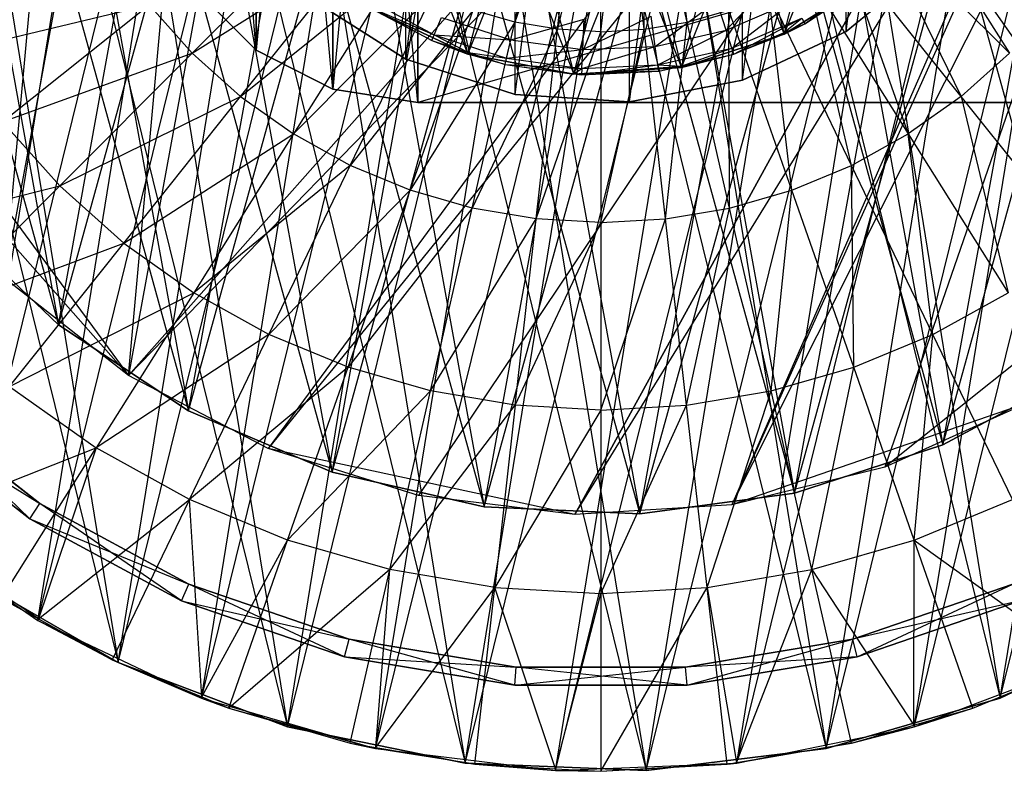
# Model space of a CAD drawing. Extents: x -0.31 to 2.17, y -0.31 to 0.31.
# Tile 2 of 14: x -0.16 to 0.11, y -0.31 to -0.1. Entities that reach past the tile are written whole.
import ezdxf

# ---------------------------------------------------------------- set-up
doc = ezdxf.new("R2010")
doc.units = 0
doc.header["$MEASUREMENT"] = 0
doc.linetypes.add('solid', pattern=[0])
doc.layers.add('1', color=7, linetype='solid')

msp = doc.modelspace()

# ---------------------------------------------------------------- linework, layer by layer
at = {"layer": '1', "color": 3, "linetype": 'solid'}
for p, q in [((-0.15375, -0.266303, 3.616648), (-0.012382, 0.307251, 3.616648)), ((-0.131823, -0.277811, 2.715), (0.012382, 0.307251, 2.715)), ((-0.109041, -0.287517, 3.616648), (-0.012382, 0.307251, 3.616648)), ((-0.085552, -0.295359, 2.715), (0.012382, 0.307251, 2.715)), ((0.012382, 0.307251, 3.641), (0.109041, -0.287517, 3.641)), ((-0.17468, -0.253068, 2.715), (-0.037065, 0.305258, 2.715)), ((-0.131823, -0.277811, 2.715), (-0.037065, 0.305258, 2.715)), ((-0.109041, -0.287517, 3.616648), (0.037065, 0.305258, 3.616648)), ((-0.061508, -0.301286, 3.616648), (0.037065, 0.305258, 3.616648)), ((-0.037065, 0.305258, 3.641), (0.061508, -0.301286, 3.641)), ((-0.037065, 0.305258, 3.641), (0.109041, -0.287517, 3.641)), ((-0.15375, -0.266303, 3.616648), (-0.061508, 0.301286, 3.616648)), ((-0.085552, -0.295359, 2.715), (0.061508, 0.301286, 2.715)), ((-0.037065, -0.305258, 2.715), (0.061508, 0.301286, 2.715)), ((-0.17468, -0.253068, 2.715), (-0.085552, 0.295359, 2.715)), ((-0.085552, 0.295359, 3.641), (0.012382, -0.307251, 3.641)), ((-0.085552, 0.295359, 3.641), (0.061508, -0.301286, 3.641)), ((-0.061508, -0.301286, 3.616648), (0.085552, 0.295359, 3.616648)), ((-0.012382, -0.307251, 3.616648), (0.085552, 0.295359, 3.616648)), ((-0.037065, -0.305258, 2.715), (0.109041, 0.287517, 2.715)), ((0.012382, -0.307251, 2.715), (0.109041, 0.287517, 2.715)), ((-0.131823, 0.277811, 3.641), (-0.037065, -0.305258, 3.641)), ((-0.131823, 0.277811, 3.641), (0.012382, -0.307251, 3.641)), ((-0.012382, -0.307251, 3.616648), (0.131823, 0.277811, 3.616648)), ((0.037065, -0.305258, 3.616648), (0.131823, 0.277811, 3.616648)), ((0.012382, -0.307251, 2.715), (0.15375, 0.266303, 2.715)), ((0.061508, -0.301286, 2.715), (0.15375, 0.266303, 2.715)), ((-0.17468, 0.253068, 3.641), (-0.085552, -0.295359, 3.641)), ((-0.17468, 0.253068, 3.641), (-0.037065, -0.305258, 3.641)), ((0.037065, -0.305258, 3.616648), (0.17468, 0.253068, 3.616648)), ((0.085552, -0.295359, 3.616648), (0.17468, 0.253068, 3.616648)), ((-0.112544, -0.209141, 1.05), (0.010655, 0.237261, 1.05)), ((-0.073392, -0.225876, 1.05), (0.010655, 0.237261, 1.05)), ((0.010655, 0.237261, 2.25), (0.093343, -0.218388, 2.25)), ((0.010655, 0.237261, 2.25), (0.130838, -0.198211, 2.25)), ((0.061508, -0.301286, 2.715), (0.194477, 0.238191, 2.715)), ((0.109041, -0.287517, 2.715), (0.194477, 0.238191, 2.715)), ((-0.148079, -0.185685, 1.05), (-0.03188, 0.235351, 1.05)), ((-0.112544, -0.209141, 1.05), (-0.03188, 0.235351, 1.05)), ((-0.03188, 0.235351, 2.25), (0.052849, -0.231545, 2.25)), ((-0.03188, 0.235351, 2.25), (0.093343, -0.218388, 2.25)), ((-0.049811, 0.232218, 0.575), (-0.128928, -0.199459, 0.575)), ((-0.073392, -0.225876, 1.05), (0.052849, 0.231545, 1.05)), ((-0.03188, -0.235351, 1.05), (0.052849, 0.231545, 1.05)), ((-0.148079, -0.185685, 1.05), (-0.073392, 0.225876, 1.05)), ((-0.073392, 0.225876, 2.25), (0.010655, -0.237261, 2.25)), ((-0.073392, 0.225876, 2.25), (0.052849, -0.231545, 2.25)), ((-0.213013, 0.22177, 3.641), (-0.131823, -0.277811, 3.641)), ((-0.213013, 0.22177, 3.641), (-0.085552, -0.295359, 3.641)), ((0.085552, -0.295359, 3.616648), (0.213013, 0.22177, 3.616648)), ((-0.090858, 0.219434, 0.575), (-0.162773, -0.172949, 0.575)), ((-0.128928, -0.199459, 0.575), (-0.090858, 0.219434, 0.575)), ((-0.03188, -0.235351, 1.05), (0.093343, 0.218388, 1.05)), ((0.010655, -0.237261, 1.05), (0.093343, 0.218388, 1.05)), ((-0.112544, 0.209141, 2.25), (-0.03188, -0.235351, 2.25)), ((-0.112544, 0.209141, 2.25), (0.010655, -0.237261, 2.25)), ((0.109041, -0.287517, 2.715), (0.230167, 0.20391, 2.715)), ((-0.128928, 0.199459, 0.575), (-0.162773, -0.172949, 0.575)), ((0.010655, -0.237261, 1.05), (0.130838, 0.198211, 1.05)), ((0.052849, -0.231545, 1.05), (0.130838, 0.198211, 1.05)), ((-0.148079, 0.185685, 2.25), (-0.073392, -0.225876, 2.25)), ((-0.148079, 0.185685, 2.25), (-0.03188, -0.235351, 2.25)), ((-0.245829, 0.184728, 3.641), (-0.131823, -0.277811, 3.641)), ((0.052849, -0.231545, 1.05), (0.164127, 0.171664, 1.05)), ((0.093343, -0.218388, 1.05), (0.164127, 0.171664, 1.05)), ((-0.178854, 0.15626, 2.25), (-0.112544, -0.209141, 2.25)), ((-0.178854, 0.15626, 2.25), (-0.073392, -0.225876, 2.25)), ((-0.128928, -0.199459, 1.05), (0.182489, 0.152, 1.05)), ((0.182489, 0.152, 0.575), (-0.128928, -0.199459, 0.575)), ((0.182489, 0.152, 0.575), (-0.090858, -0.219434, 0.575)), ((0.198752, 0.137438, 1.05), (-0.128928, -0.199459, 1.05)), ((0.198752, 0.137438, 1.05), (-0.090858, -0.219434, 1.05)), ((0.198752, 0.137438, 0.575), (-0.090858, -0.219434, 0.575)), ((0.198752, 0.137438, 0.575), (-0.049811, -0.232218, 0.575)), ((-0.007132, -0.237393, 1.05), (0.198752, 0.137438, 1.05)), ((0.198752, 0.137438, 0.575), (-0.007132, -0.237393, 0.575)), ((0.198752, 0.137438, 1.05), (0.035781, -0.234789, 1.05)), ((0.093343, -0.218388, 1.05), (0.192142, 0.139599, 1.05)), ((0.201944, 0.135442, 1.05), (0.035781, -0.234789, 1.05)), ((0.201944, 0.135442, 1.05), (0.077522, -0.224492, 1.05)), ((-0.007132, -0.237393, 0.575), (0.21852, 0.128177, 0.575)), ((0.035781, -0.234789, 0.575), (0.21852, 0.128177, 0.575)), ((-0.05, 0.125, -0.575), (-0.073176, -0.121329, -0.575)), ((-0.05, 0.125, -0.575), (-0.05, -0.125, -0.575)), ((0.815, 0.125, -0.575), (-0.05, -0.125, -0.575)), ((-0.05, -0.125, -0.81), (-0.05, 0.125, -0.81)), ((0.125, -0.125, -0.81), (-0.05, 0.125, -0.81)), ((-0.023423, -0.122786, -0.465), (0.007849, 0.124753, -0.465)), ((-0.023423, -0.122786, -0.715), (0.007849, 0.124753, -0.715)), ((0.007849, -0.124753, -0.465), (0.007849, 0.124753, -0.465)), ((0.007849, -0.124753, -0.715), (0.007849, 0.124753, -0.715)), ((-0.203882, 0.121814, 2.25), (-0.148079, -0.185685, 2.25)), ((-0.203882, 0.121814, 2.25), (-0.112544, -0.209141, 2.25)), ((-0.073176, 0.121329, -0.575), (-0.094084, -0.110676, -0.575)), ((-0.073176, 0.121329, -0.575), (-0.073176, -0.121329, -0.575)), ((-0.073176, -0.121329, -0.81), (-0.073176, 0.121329, -0.81)), ((-0.05, -0.125, -0.81), (-0.073176, 0.121329, -0.81)), ((-0.053222, -0.113103, -0.465), (-0.023423, 0.122786, -0.465)), ((-0.053222, -0.113103, -0.715), (-0.023423, 0.122786, -0.715)), ((-0.023423, -0.122786, -0.465), (-0.023423, 0.122786, -0.465)), ((-0.023423, -0.122786, -0.715), (-0.023423, 0.122786, -0.715)), ((0.007849, -0.124753, -0.465), (0.038627, 0.118882, -0.465)), ((0.007849, -0.124753, -0.715), (0.038627, 0.118882, -0.715)), ((0.038627, -0.118882, -0.465), (0.038627, 0.118882, -0.465)), ((0.038627, -0.118882, -0.715), (0.038627, 0.118882, -0.715)), ((-0.007378, 0.117268, 0.06), (0.050029, -0.106317, 0.06)), ((-0.053222, -0.113103, -0.465), (-0.053222, 0.113103, -0.465)), ((-0.053222, -0.113103, -0.715), (-0.053222, 0.113103, -0.715)), ((-0.036309, -0.111749, 0.06), (0.022017, 0.115419, 0.06)), ((-0.036309, -0.111749), (0.022017, 0.115419)), ((-0.094084, 0.110676, -0.575), (-0.094084, -0.110676, -0.575)), ((-0.094084, -0.110676, -0.81), (-0.094084, 0.110676, -0.81)), ((-0.073176, -0.121329, -0.81), (-0.094084, 0.110676, -0.81)), ((-0.036309, 0.111749, 0.06), (0.022017, -0.115419, 0.06)), ((-0.036309, 0.111749, 0.06), (0.050029, -0.106317, 0.06)), ((-0.036309, -0.111749, 0.06), (0.050029, 0.106317, 0.06)), ((-0.036309, -0.111749), (0.050029, 0.106317)), ((-0.007378, -0.117268, 0.06), (0.050029, 0.106317, 0.06)), ((-0.007378, -0.117268), (0.050029, 0.106317)), ((0.038627, -0.118882, -0.465), (0.066978, 0.105541, -0.465)), ((0.038627, -0.118882, -0.715), (0.066978, 0.105541, -0.715)), ((0.066978, -0.105541, -0.465), (0.066978, 0.105541, -0.465)), ((0.066978, -0.105541, -0.715), (0.066978, 0.105541, -0.715)), ((-0.06296, 0.099209, 0.06), (-0.007378, -0.117268, 0.06)), ((-0.06296, 0.099209, 0.06), (0.022017, -0.115419, 0.06)), ((-0.094084, -0.110676, -0.81), (-0.110676, 0.094084, -0.81)), ((-0.007378, -0.117268, 0.06), (0.074897, 0.090535, 0.06)), ((-0.007378, -0.117268), (0.074897, 0.090535)), ((0.022017, -0.115419, 0.06), (0.074897, 0.090535, 0.06)), ((0.022017, -0.115419), (0.074897, 0.090535)), ((-0.222356, 0.083452, 2.25), (-0.148079, -0.185685, 2.25)), ((0.066978, -0.105541, -0.465), (0.091121, 0.085568, -0.465)), ((0.066978, -0.105541, -0.715), (0.091121, 0.085568, -0.715)), ((-0.085654, 0.080434, 0.06), (-0.036309, -0.111749, 0.06)), ((-0.085654, 0.080434, 0.06), (-0.007378, -0.117268, 0.06)), ((0.022017, -0.115419, 0.06), (0.095059, 0.069065, 0.06)), ((0.022017, -0.115419), (0.095059, 0.069065)), ((0.050029, -0.106317, 0.06), (0.095059, 0.069065, 0.06)), ((0.050029, -0.106317), (0.095059, 0.069065)), ((-0.102966, 0.056606, 0.06), (-0.036309, -0.111749, 0.06)), ((0.050029, -0.106317, 0.06), (0.109249, 0.043255, 0.06)), ((0.050029, -0.106317), (0.109249, 0.043255)), ((0.02351, -0.103006, 3.702531), (0.017497, -0.050004, 3.708491)), ((-0.02351, -0.103006, 3.702531), (-0.011788, -0.051648, 3.708491)), ((-0.005932, -0.052644, 3.708491), (-0.02351, -0.103006, 3.702531)), ((-0.01183, -0.10499, 3.702531), (-0.005932, -0.052644, 3.708491)), ((0, -0.052977, 3.708491), (-0.01183, -0.10499, 3.702531)), ((0, -0.105655, 3.702531), (0.005932, -0.052644, 3.708491)), ((0, -0.105655, 3.702531), (0, -0.052977, 3.708491)), ((0.01183, -0.10499, 3.702531), (0.005932, -0.052644, 3.708491)), ((0.02351, -0.103006, 3.702531), (0.011788, -0.051648, 3.708491)), ((0.01183, -0.10499, 3.702531), (0.011788, -0.051648, 3.708491)), ((-0.228775, -0.063783, 1.05), (-0.128928, -0.199459, 1.05)), ((0.082604, -0.065875, 3.702531), (0.111537, -0.111537, 3.692636)), ((-0.111537, -0.111537, 3.692636), (-0.074709, -0.074709, 3.702531)), ((0.074709, -0.074709, 3.702531), (0.098347, -0.123324, 3.692636)), ((0.111537, -0.111537, 3.692636), (0.074709, -0.074709, 3.702531)), ((-0.111537, -0.111537, 3.692636), (-0.065875, -0.082604, 3.702531)), ((-0.098347, -0.123324, 3.692636), (-0.065875, -0.082604, 3.702531)), ((0.065875, -0.082604, 3.702531), (0.083921, -0.13356, 3.692636)), ((0.098347, -0.123324, 3.692636), (0.065875, -0.082604, 3.702531)), ((0.091121, -0.085568, -0.465), (0.066978, -0.105541, -0.465)), ((0.066978, -0.105541, -0.715), (0.091121, -0.085568, -0.465)), ((0.091121, -0.085568, -0.715), (0.066978, -0.105541, -0.715)), ((-0.098347, -0.123324, 3.692636), (-0.056212, -0.08946, 3.702531)), ((-0.056212, -0.08946, 3.702531), (-0.083921, -0.13356, 3.692636)), ((0.034192, -0.105234, 3.704442), (0.048492, -0.090113, 3.720001)), ((0.050029, -0.106317), (0.074897, -0.090535)), ((0.074897, -0.090535, 0.06), (0.050029, -0.106317)), ((0.050029, -0.106317, 0.06), (0.074897, -0.090535, 0.06)), ((0.05568, -0.10347, 3.67), (0.072182, -0.090513, 3.687558)), ((0.074897, -0.090535, 0.06), (0.05568, -0.10347, 3.67)), ((0.06844, -0.142116, 3.692636), (0.056212, -0.08946, 3.702531)), ((0.056212, -0.08946, 3.702531), (0.083921, -0.13356, 3.692636)), ((0.05568, -0.10347, 3.67), (0.07326, -0.091865, 3.67)), ((-0.094084, -0.110676, -0.575), (-0.110676, -0.094084, -0.575)), ((-0.110676, -0.094084, -0.81), (-0.094084, -0.110676, -0.81)), ((-0.094084, -0.110676, -0.575), (-0.110676, -0.094084, -0.81)), ((-0.045842, -0.095192, 3.702531), (-0.083921, -0.13356, 3.692636)), ((-0.053222, -0.113103, -0.465), (-0.079678, -0.096314, -0.465)), ((-0.079678, -0.096314, -0.715), (-0.053222, -0.113103, -0.465)), ((-0.053222, -0.113103, -0.715), (-0.079678, -0.096314, -0.715)), ((-0.06844, -0.142116, 3.692636), (-0.045842, -0.095192, 3.702531)), ((-0.063778, -0.096619, 3.687558), (-0.045501, -0.106454, 3.687558)), ((0.06844, -0.142116, 3.692636), (0.045842, -0.095192, 3.702531)), ((0.052097, -0.148885, 3.692636), (0.045842, -0.095192, 3.702531)), ((-0.176906, -0.111157, 3.67886), (-0.123324, -0.098347, 3.692636)), ((-0.163348, -0.130266, 3.67886), (-0.123324, -0.098347, 3.692636)), ((-0.123324, -0.098347, 3.692636), (-0.111537, -0.111537, 3.692636)), ((-0.04618, -0.108045, 3.67), (-0.06296, -0.099209, 0.06)), ((-0.06296, -0.099209), (-0.036309, -0.111749)), ((-0.036309, -0.111749, 0.06), (-0.06296, -0.099209)), ((-0.06296, -0.099209, 0.06), (-0.036309, -0.111749, 0.06)), ((-0.062879, -0.099059, 3.67), (-0.04618, -0.108045, 3.67)), ((-0.062879, -0.099059, 3.67), (-0.045501, -0.106454, 3.687558)), ((0.014853, -0.109648, 3.704442), (0.031622, -0.097324, 3.720001)), ((0.034192, -0.105234, 3.704442), (0.031622, -0.097324, 3.720001)), ((0.034192, -0.105234, 3.704442), (0.052433, -0.097437, 3.704442)), ((0.035775, -0.110104, 3.687558), (0.052433, -0.097437, 3.704442)), ((-0.034896, -0.099726, 3.702531), (-0.06844, -0.142116, 3.692636)), ((-0.052097, -0.148885, 3.692636), (-0.034896, -0.099726, 3.702531)), ((-0.045501, -0.106454, 3.687558), (-0.043488, -0.101745, 3.704442)), ((-0.043488, -0.101745, 3.704442), (-0.024622, -0.107875, 3.704442)), ((-0.02351, -0.103006, 3.702531), (-0.034896, -0.099726, 3.702531)), ((-0.024622, -0.107875, 3.704442), (-0.022771, -0.099767, 3.720001)), ((-0.004964, -0.110538, 3.704442), (0.013736, -0.101406, 3.720001)), ((0.014853, -0.109648, 3.704442), (0.013736, -0.101406, 3.720001)), ((0.02351, -0.103006, 3.702531), (0.034896, -0.099726, 3.702531)), ((0.052097, -0.148885, 3.692636), (0.034896, -0.099726, 3.702531)), ((0.0351, -0.153782, 3.692636), (0.034896, -0.099726, 3.702531)), ((0.035775, -0.110104, 3.687558), (0.05486, -0.101947, 3.687558)), ((0.036309, -0.111749, 3.67), (0.05486, -0.101947, 3.687558)), ((0.049873, -0.105952, 3.67), (0.05486, -0.101947, 3.687558)), ((0.05486, -0.101947, 3.687558), (0.05568, -0.10347, 3.67)), ((-0.213528, -0.103981, 1.05), (-0.128928, -0.199459, 1.05)), ((-0.02351, -0.103006, 3.702531), (-0.052097, -0.148885, 3.692636)), ((-0.0351, -0.153782, 3.692636), (-0.02351, -0.103006, 3.702531)), ((-0.024622, -0.107875, 3.704442), (-0.004591, -0.102229, 3.720001)), ((-0.01183, -0.10499, 3.702531), (-0.02351, -0.103006, 3.702531)), ((-0.004964, -0.110538, 3.704442), (-0.004591, -0.102229, 3.720001)), ((0.01183, -0.10499, 3.702531), (0.02351, -0.103006, 3.702531)), ((0.017661, -0.156745, 3.692636), (0.02351, -0.103006, 3.702531)), ((0.0351, -0.153782, 3.692636), (0.02351, -0.103006, 3.702531)), ((0.049873, -0.105952, 3.67), (0.05568, -0.10347, 3.67)), ((0.050029, -0.106317, 0.06), (0.05568, -0.10347, 3.67)), ((-0.04618, -0.108045, 3.67), (-0.045501, -0.106454, 3.687558)), ((-0.045501, -0.106454, 3.687558), (-0.036163, -0.111299, 3.67)), ((-0.045501, -0.106454, 3.687558), (-0.025761, -0.112868, 3.687558)), ((-0.045501, -0.106454, 3.687558), (-0.024622, -0.107875, 3.704442)), ((-0.01183, -0.10499, 3.702531), (-0.0351, -0.153782, 3.692636)), ((-0.017661, -0.156745, 3.692636), (-0.01183, -0.10499, 3.702531)), ((-0.017661, -0.156745, 3.692636), (0, -0.105655, 3.702531)), ((0, -0.105655, 3.702531), (-0.01183, -0.10499, 3.702531)), ((0, -0.157737, 3.692636), (0.01183, -0.10499, 3.702531)), ((0, -0.105655, 3.702531), (0.01183, -0.10499, 3.702531)), ((0, -0.105655, 3.702531), (0, -0.157737, 3.692636)), ((0.017661, -0.156745, 3.692636), (0.01183, -0.10499, 3.702531)), ((0.014853, -0.109648, 3.704442), (0.034192, -0.105234, 3.704442)), ((0.01554, -0.114723, 3.687558), (0.034192, -0.105234, 3.704442)), ((0.022017, -0.115419), (0.050029, -0.106317)), ((0.050029, -0.106317, 0.06), (0.022017, -0.115419)), ((0.022017, -0.115419, 0.06), (0.050029, -0.106317, 0.06)), ((0.035775, -0.110104, 3.687558), (0.034192, -0.105234, 3.704442)), ((0.036309, -0.111749, 3.67), (0.049873, -0.105952, 3.67)), ((0.050029, -0.106317, 0.06), (0.036309, -0.111749, 3.67)), ((0.066978, -0.105541, -0.465), (0.038627, -0.118882, -0.465)), ((0.038627, -0.118882, -0.715), (0.066978, -0.105541, -0.465)), ((0.066978, -0.105541, -0.715), (0.038627, -0.118882, -0.715)), ((0.049873, -0.105952, 3.67), (0.050029, -0.106317, 0.06)), ((0.050029, -0.106317, 0.06), (0.050029, -0.106317)), ((0.066978, -0.105541, -0.715), (0.066978, -0.105541, -0.465)), ((-0.04618, -0.108045, 3.67), (-0.036309, -0.111749, 0.06)), ((-0.04618, -0.108045, 3.67), (-0.036163, -0.111299, 3.67)), ((-0.025761, -0.112868, 3.687558), (-0.024622, -0.107875, 3.704442)), ((-0.024622, -0.107875, 3.704442), (-0.004964, -0.110538, 3.704442)), ((-0.005194, -0.115654, 3.687558), (0.014853, -0.109648, 3.704442)), ((-0.004964, -0.110538, 3.704442), (0.014853, -0.109648, 3.704442)), ((0.01554, -0.114723, 3.687558), (0.014853, -0.109648, 3.704442)), ((0.01554, -0.114723, 3.687558), (0.035775, -0.110104, 3.687558)), ((0.021929, -0.115031, 3.67), (0.035775, -0.110104, 3.687558)), ((0.036309, -0.111749, 3.67), (0.035775, -0.110104, 3.687558)), ((-0.163348, -0.130266, 3.67886), (-0.111537, -0.111537, 3.692636)), ((-0.147736, -0.147736, 3.67886), (-0.111537, -0.111537, 3.692636)), ((-0.111537, -0.111537, 3.692636), (-0.098347, -0.123324, 3.692636)), ((-0.094084, -0.110676, -0.575), (-0.094084, -0.110676, -0.81)), ((-0.073176, -0.121329, -0.575), (-0.094084, -0.110676, -0.575)), ((-0.094084, -0.110676, -0.81), (-0.073176, -0.121329, -0.81)), ((-0.073176, -0.121329, -0.575), (-0.094084, -0.110676, -0.81)), ((-0.036163, -0.111299, 3.67), (-0.036309, -0.111749, 0.06)), ((-0.026146, -0.114554, 3.67), (-0.036309, -0.111749, 0.06)), ((-0.036309, -0.111749, 0.06), (-0.036309, -0.111749)), ((-0.036309, -0.111749), (-0.007378, -0.117268)), ((-0.007378, -0.117268, 0.06), (-0.036309, -0.111749)), ((-0.036309, -0.111749, 0.06), (-0.007378, -0.117268, 0.06)), ((-0.036163, -0.111299, 3.67), (-0.026146, -0.114554, 3.67)), ((-0.036163, -0.111299, 3.67), (-0.025761, -0.112868, 3.687558)), ((-0.026146, -0.114554, 3.67), (-0.025761, -0.112868, 3.687558)), ((-0.025761, -0.112868, 3.687558), (-0.004964, -0.110538, 3.704442)), ((-0.025761, -0.112868, 3.687558), (-0.005194, -0.115654, 3.687558)), ((-0.005194, -0.115654, 3.687558), (-0.004964, -0.110538, 3.704442)), ((0.021929, -0.115031, 3.67), (0.036309, -0.111749, 3.67)), ((0.022017, -0.115419, 0.06), (0.036309, -0.111749, 3.67)), ((0.111537, -0.111537, 3.692636), (0.098347, -0.123324, 3.692636)), ((-0.023423, -0.122786, -0.465), (-0.053222, -0.113103, -0.465)), ((-0.053222, -0.113103, -0.715), (-0.023423, -0.122786, -0.465)), ((-0.053222, -0.113103, -0.715), (-0.053222, -0.113103, -0.465)), ((-0.023423, -0.122786, -0.715), (-0.053222, -0.113103, -0.715)), ((-0.026146, -0.114554, 3.67), (-0.007378, -0.117268, 0.06)), ((-0.026146, -0.114554, 3.67), (-0.007355, -0.117099, 3.67)), ((-0.026146, -0.114554, 3.67), (-0.005194, -0.115654, 3.687558)), ((-0.007378, -0.117268, 0.06), (0.021929, -0.115031, 3.67)), ((-0.007378, -0.117268), (0.022017, -0.115419)), ((0.022017, -0.115419, 0.06), (-0.007378, -0.117268)), ((-0.007378, -0.117268, 0.06), (0.022017, -0.115419, 0.06)), ((-0.005272, -0.117382, 3.67), (0.01554, -0.114723, 3.687558)), ((-0.005194, -0.115654, 3.687558), (0.01554, -0.114723, 3.687558)), ((0.01554, -0.114723, 3.687558), (0.021929, -0.115031, 3.67)), ((0.015772, -0.116437, 3.67), (0.01554, -0.114723, 3.687558)), ((0.015772, -0.116437, 3.67), (0.021929, -0.115031, 3.67)), ((0.022017, -0.115419, 0.06), (0.021929, -0.115031, 3.67)), ((0.022017, -0.115419, 0.06), (0.022017, -0.115419)), ((0.015772, -0.116437, 3.67), (-0.007378, -0.117268, 0.06)), ((-0.007355, -0.117099, 3.67), (-0.007378, -0.117268, 0.06)), ((-0.005272, -0.117382, 3.67), (-0.007378, -0.117268, 0.06)), ((-0.007378, -0.117268, 0.06), (-0.007378, -0.117268)), ((-0.007355, -0.117099, 3.67), (-0.005194, -0.115654, 3.687558)), ((-0.007355, -0.117099, 3.67), (-0.005272, -0.117382, 3.67)), ((-0.005194, -0.115654, 3.687558), (-0.005272, -0.117382, 3.67)), ((-0.005272, -0.117382, 3.67), (0.015772, -0.116437, 3.67)), ((0.038627, -0.118882, -0.465), (0.007849, -0.124753, -0.465)), ((0.007849, -0.124753, -0.715), (0.038627, -0.118882, -0.465)), ((0.038627, -0.118882, -0.715), (0.007849, -0.124753, -0.715)), ((0.038627, -0.118882, -0.715), (0.038627, -0.118882, -0.465)), ((-0.147736, -0.147736, 3.67886), (-0.098347, -0.123324, 3.692636)), ((-0.130266, -0.163348, 3.67886), (-0.098347, -0.123324, 3.692636)), ((-0.098347, -0.123324, 3.692636), (-0.083921, -0.13356, 3.692636)), ((-0.073176, -0.121329, -0.575), (-0.073176, -0.121329, -0.81)), ((-0.05, -0.125, -0.575), (-0.073176, -0.121329, -0.575)), ((-0.073176, -0.121329, -0.81), (-0.05, -0.125, -0.81)), ((-0.05, -0.125, -0.575), (-0.073176, -0.121329, -0.81)), ((0.007849, -0.124753, -0.465), (-0.023423, -0.122786, -0.465)), ((-0.023423, -0.122786, -0.715), (0.007849, -0.124753, -0.465)), ((-0.023423, -0.122786, -0.715), (-0.023423, -0.122786, -0.465)), ((0.007849, -0.124753, -0.715), (-0.023423, -0.122786, -0.715)), ((0.098347, -0.123324, 3.692636), (0.083921, -0.13356, 3.692636)), ((0.098347, -0.123324, 3.692636), (0.111157, -0.176906, 3.67886)), ((0.130266, -0.163348, 3.67886), (0.098347, -0.123324, 3.692636)), ((-0.05, -0.125, -0.81), (0.815, -0.125, -0.575)), ((-0.05, -0.125, -0.575), (0.815, -0.125, -0.575)), ((0.125, -0.125, -0.81), (-0.05, -0.125, -0.81)), ((-0.05, -0.125, -0.81), (-0.05, -0.125, -0.575)), ((0.007849, -0.124753, -0.715), (0.007849, -0.124753, -0.465)), ((0.201944, -0.125, 1.05), (0.077522, -0.224492, 1.05)), ((-0.163348, -0.130266, 3.67886), (-0.147736, -0.147736, 3.67886)), ((-0.130266, -0.163348, 3.67886), (-0.083921, -0.13356, 3.692636)), ((-0.083921, -0.13356, 3.692636), (-0.111157, -0.176906, 3.67886)), ((-0.06844, -0.142116, 3.692636), (-0.083921, -0.13356, 3.692636)), ((0.06844, -0.142116, 3.692636), (0.083921, -0.13356, 3.692636)), ((0.090651, -0.188239, 3.67886), (0.083921, -0.13356, 3.692636)), ((0.083921, -0.13356, 3.692636), (0.111157, -0.176906, 3.67886)), ((-0.06844, -0.142116, 3.692636), (-0.111157, -0.176906, 3.67886)), ((-0.090651, -0.188239, 3.67886), (-0.06844, -0.142116, 3.692636)), ((-0.052097, -0.148885, 3.692636), (-0.06844, -0.142116, 3.692636)), ((0.052097, -0.148885, 3.692636), (0.06844, -0.142116, 3.692636)), ((0.090651, -0.188239, 3.67886), (0.06844, -0.142116, 3.692636)), ((0.069005, -0.197206, 3.67886), (0.06844, -0.142116, 3.692636)), ((-0.202451, -0.16145, 3.661282), (-0.147736, -0.147736, 3.67886)), ((-0.183102, -0.183102, 3.661282), (-0.147736, -0.147736, 3.67886)), ((-0.147736, -0.147736, 3.67886), (-0.130266, -0.163348, 3.67886)), ((-0.052097, -0.148885, 3.692636), (-0.090651, -0.188239, 3.67886)), ((-0.069005, -0.197206, 3.67886), (-0.052097, -0.148885, 3.692636)), ((-0.0351, -0.153782, 3.692636), (-0.052097, -0.148885, 3.692636)), ((0.0351, -0.153782, 3.692636), (0.052097, -0.148885, 3.692636)), ((0.046491, -0.203692, 3.67886), (0.052097, -0.148885, 3.692636)), ((0.069005, -0.197206, 3.67886), (0.052097, -0.148885, 3.692636)), ((-0.0351, -0.153782, 3.692636), (-0.069005, -0.197206, 3.67886)), ((-0.046491, -0.203692, 3.67886), (-0.0351, -0.153782, 3.692636)), ((-0.017661, -0.156745, 3.692636), (-0.0351, -0.153782, 3.692636)), ((0.017661, -0.156745, 3.692636), (0.0351, -0.153782, 3.692636)), ((0.023393, -0.207616, 3.67886), (0.0351, -0.153782, 3.692636)), ((0.046491, -0.203692, 3.67886), (0.0351, -0.153782, 3.692636)), ((-0.178854, -0.15626, 1.05), (-0.148079, -0.185685, 1.05)), ((-0.148079, -0.185685, 2.25), (-0.178854, -0.15626, 1.05)), ((-0.178854, -0.15626, 2.25), (-0.148079, -0.185685, 2.25)), ((-0.046491, -0.203692, 3.67886), (-0.017661, -0.156745, 3.692636)), ((-0.023393, -0.207616, 3.67886), (-0.017661, -0.156745, 3.692636)), ((-0.023393, -0.207616, 3.67886), (0, -0.157737, 3.692636)), ((0, -0.157737, 3.692636), (-0.017661, -0.156745, 3.692636)), ((0, -0.20893, 3.67886), (0.017661, -0.156745, 3.692636)), ((0, -0.157737, 3.692636), (0.017661, -0.156745, 3.692636)), ((0, -0.157737, 3.692636), (0, -0.20893, 3.67886)), ((0.023393, -0.207616, 3.67886), (0.017661, -0.156745, 3.692636)), ((-0.183102, -0.183102, 3.661282), (-0.130266, -0.163348, 3.67886)), ((-0.16145, -0.202451, 3.661282), (-0.130266, -0.163348, 3.67886)), ((-0.130266, -0.163348, 3.67886), (-0.111157, -0.176906, 3.67886)), ((-0.128928, -0.199459, 1.05), (-0.162773, -0.172949, 1.05)), ((-0.128928, -0.199459, 1.05), (-0.162773, -0.172949, 0.575)), ((-0.128928, -0.199459, 0.575), (-0.162773, -0.172949, 0.575)), ((-0.16145, -0.202451, 3.661282), (-0.111157, -0.176906, 3.67886)), ((-0.111157, -0.176906, 3.67886), (-0.137767, -0.219255, 3.661282)), ((-0.090651, -0.188239, 3.67886), (-0.111157, -0.176906, 3.67886)), ((0.090651, -0.188239, 3.67886), (0.111157, -0.176906, 3.67886)), ((-0.148079, -0.185685, 2.25), (-0.148079, -0.185685, 1.05)), ((-0.148079, -0.185685, 1.05), (-0.112544, -0.209141, 1.05)), ((-0.112544, -0.209141, 2.25), (-0.148079, -0.185685, 1.05)), ((-0.148079, -0.185685, 2.25), (-0.112544, -0.209141, 2.25)), ((-0.090651, -0.188239, 3.67886), (-0.137767, -0.219255, 3.661282)), ((-0.112352, -0.233301, 3.661282), (-0.090651, -0.188239, 3.67886)), ((-0.069005, -0.197206, 3.67886), (-0.090651, -0.188239, 3.67886)), ((0.069005, -0.197206, 3.67886), (0.090651, -0.188239, 3.67886)), ((0.085524, -0.244414, 3.661282), (0.090651, -0.188239, 3.67886)), ((0.112352, -0.233301, 3.661282), (0.090651, -0.188239, 3.67886)), ((-0.069005, -0.197206, 3.67886), (-0.112352, -0.233301, 3.661282)), ((-0.085524, -0.244414, 3.661282), (-0.069005, -0.197206, 3.67886)), ((-0.046491, -0.203692, 3.67886), (-0.069005, -0.197206, 3.67886)), ((0.046491, -0.203692, 3.67886), (0.069005, -0.197206, 3.67886)), ((0.057621, -0.252453, 3.661282), (0.069005, -0.197206, 3.67886)), ((0.085524, -0.244414, 3.661282), (0.069005, -0.197206, 3.67886)), ((0.093343, -0.218388, 1.05), (0.130838, -0.198211, 1.05)), ((0.130838, -0.198211, 2.25), (0.093343, -0.218388, 1.05)), ((0.093343, -0.218388, 2.25), (0.130838, -0.198211, 2.25)), ((-0.128928, -0.199459, 1.05), (-0.128928, -0.199459, 0.575)), ((-0.090858, -0.219434, 1.05), (-0.128928, -0.199459, 1.05)), ((-0.090858, -0.219434, 1.05), (-0.128928, -0.199459, 0.575)), ((-0.090858, -0.219434, 0.575), (-0.128928, -0.199459, 0.575)), ((-0.16145, -0.202451, 3.661282), (-0.137767, -0.219255, 3.661282)), ((-0.085524, -0.244414, 3.661282), (-0.046491, -0.203692, 3.67886)), ((-0.057621, -0.252453, 3.661282), (-0.046491, -0.203692, 3.67886)), ((-0.023393, -0.207616, 3.67886), (-0.046491, -0.203692, 3.67886)), ((0.023393, -0.207616, 3.67886), (0.046491, -0.203692, 3.67886)), ((0.028993, -0.257317, 3.661282), (0.046491, -0.203692, 3.67886)), ((0.057621, -0.252453, 3.661282), (0.046491, -0.203692, 3.67886)), ((-0.189639, -0.206003, 3.64), (-0.153145, -0.234407, 1.79)), ((-0.153145, -0.234407, 3.64), (-0.189639, -0.206003, 3.64)), ((-0.189639, -0.206003, 1.79), (-0.153145, -0.234407, 1.79)), ((-0.15588, -0.238592, 1.79), (-0.189639, -0.206003, 1.79)), ((0.116722, -0.206839, 0.575), (0.035781, -0.234789, 0.575)), ((0.116722, -0.206839, 1.05), (0.077522, -0.224492, 1.05)), ((0.116722, -0.206839, 1.05), (0.077522, -0.224492, 0.575)), ((0.116722, -0.206839, 0.575), (0.077522, -0.224492, 0.575)), ((-0.112544, -0.209141, 2.25), (-0.112544, -0.209141, 1.05)), ((-0.112544, -0.209141, 1.05), (-0.073392, -0.225876, 1.05)), ((-0.073392, -0.225876, 2.25), (-0.112544, -0.209141, 1.05)), ((-0.112544, -0.209141, 2.25), (-0.073392, -0.225876, 2.25)), ((-0.057621, -0.252453, 3.661282), (-0.023393, -0.207616, 3.67886)), ((-0.023393, -0.207616, 3.67886), (-0.028993, -0.257317, 3.661282)), ((0, -0.20893, 3.67886), (-0.028993, -0.257317, 3.661282)), ((0, -0.20893, 3.67886), (-0.023393, -0.207616, 3.67886)), ((0, -0.258945, 3.661282), (0.023393, -0.207616, 3.67886)), ((0, -0.20893, 3.67886), (0.023393, -0.207616, 3.67886)), ((0, -0.20893, 3.67886), (0, -0.258945, 3.661282)), ((0.028993, -0.257317, 3.661282), (0.023393, -0.207616, 3.67886)), ((-0.193025, -0.209681, 3.64), (-0.153145, -0.234407, 3.64)), ((-0.15588, -0.238592, 3.64), (-0.193025, -0.209681, 3.64)), ((-0.193025, -0.209681, 1.79), (-0.15588, -0.238592, 3.64)), ((-0.15588, -0.238592, 1.79), (-0.193025, -0.209681, 1.79)), ((-0.191723, -0.240413, 3.64), (-0.137767, -0.219255, 3.661282)), ((-0.1636, -0.260368, 3.64), (-0.137767, -0.219255, 3.661282)), ((-0.137767, -0.219255, 3.661282), (-0.153542, -0.265926, 3.64)), ((-0.112352, -0.233301, 3.661282), (-0.137767, -0.219255, 3.661282)), ((-0.007132, -0.237393, 1.05), (-0.090858, -0.219434, 1.05)), ((-0.090858, -0.219434, 1.05), (-0.090858, -0.219434, 0.575)), ((-0.049811, -0.232218, 1.05), (-0.090858, -0.219434, 1.05)), ((-0.049811, -0.232218, 1.05), (-0.090858, -0.219434, 0.575)), ((-0.049811, -0.232218, 0.575), (-0.090858, -0.219434, 0.575)), ((0.052849, -0.231545, 1.05), (0.093343, -0.218388, 1.05)), ((0.093343, -0.218388, 2.25), (0.052849, -0.231545, 1.05)), ((0.052849, -0.231545, 2.25), (0.093343, -0.218388, 2.25)), ((0.093343, -0.218388, 2.25), (0.093343, -0.218388, 1.05)), ((0.077522, -0.224492, 1.05), (0.035781, -0.234789, 1.05)), ((0.077522, -0.224492, 1.05), (0.035781, -0.234789, 0.575)), ((0.077522, -0.224492, 0.575), (0.035781, -0.234789, 0.575)), ((0.077522, -0.224492, 1.05), (0.077522, -0.224492, 0.575)), ((-0.073392, -0.225876, 2.25), (-0.073392, -0.225876, 1.05)), ((-0.073392, -0.225876, 1.05), (-0.03188, -0.235351, 1.05)), ((-0.03188, -0.235351, 2.25), (-0.073392, -0.225876, 1.05)), ((-0.073392, -0.225876, 2.25), (-0.03188, -0.235351, 2.25)), ((-0.153542, -0.265926, 3.64), (-0.112352, -0.233301, 3.661282)), ((-0.112352, -0.233301, 3.661282), (-0.133419, -0.277048, 3.64)), ((-0.085524, -0.244414, 3.661282), (-0.112352, -0.233301, 3.661282)), ((-0.10891, -0.2872, 3.64), (-0.112352, -0.233301, 3.661282)), ((-0.049811, -0.232218, 1.05), (-0.049811, -0.232218, 0.575)), ((-0.007132, -0.237393, 1.05), (-0.049811, -0.232218, 1.05)), ((-0.007132, -0.237393, 1.05), (-0.049811, -0.232218, 0.575)), ((-0.007132, -0.237393, 0.575), (-0.049811, -0.232218, 0.575)), ((0.010655, -0.237261, 1.05), (0.052849, -0.231545, 1.05)), ((0.052849, -0.231545, 2.25), (0.010655, -0.237261, 1.05)), ((0.010655, -0.237261, 2.25), (0.052849, -0.231545, 2.25)), ((0.052849, -0.231545, 2.25), (0.052849, -0.231545, 1.05)), ((0.085524, -0.244414, 3.661282), (0.112352, -0.233301, 3.661282)), ((-0.15588, -0.238592, 3.64), (-0.153145, -0.234407, 3.64)), ((-0.15588, -0.238592, 1.79), (-0.153145, -0.234407, 1.79)), ((-0.153145, -0.234407, 3.64), (-0.112475, -0.256417, 1.79)), ((-0.153145, -0.234407, 3.64), (-0.153145, -0.234407, 1.79)), ((-0.112475, -0.256417, 3.64), (-0.153145, -0.234407, 3.64)), ((-0.153145, -0.234407, 1.79), (-0.112475, -0.256417, 1.79)), ((-0.114483, -0.260995, 1.79), (-0.153145, -0.234407, 1.79)), ((-0.03188, -0.235351, 2.25), (-0.03188, -0.235351, 1.05)), ((-0.03188, -0.235351, 1.05), (0.010655, -0.237261, 1.05)), ((0.010655, -0.237261, 2.25), (-0.03188, -0.235351, 1.05)), ((-0.03188, -0.235351, 2.25), (0.010655, -0.237261, 2.25)), ((0.035781, -0.234789, 1.05), (-0.007132, -0.237393, 1.05)), ((0.035781, -0.234789, 1.05), (-0.007132, -0.237393, 0.575)), ((0.035781, -0.234789, 0.575), (-0.007132, -0.237393, 0.575)), ((0.035781, -0.234789, 1.05), (0.035781, -0.234789, 0.575)), ((-0.194477, -0.238191, 3.616648), (-0.15375, -0.266303, 3.616648)), ((-0.153542, -0.265926, 3.64), (-0.194477, -0.238191, 3.616648)), ((-0.15588, -0.238592, 3.64), (-0.112475, -0.256417, 3.64)), ((-0.114483, -0.260995, 3.64), (-0.15588, -0.238592, 3.64)), ((-0.15588, -0.238592, 1.79), (-0.114483, -0.260995, 3.64)), ((-0.15588, -0.238592, 1.79), (-0.15588, -0.238592, 3.64)), ((-0.114483, -0.260995, 1.79), (-0.15588, -0.238592, 1.79)), ((-0.007132, -0.237393, 1.05), (-0.007132, -0.237393, 0.575)), ((0.010655, -0.237261, 2.25), (0.010655, -0.237261, 1.05)), ((-0.10891, -0.2872, 3.64), (-0.085524, -0.244414, 3.661282)), ((-0.101561, -0.290244, 3.64), (-0.085524, -0.244414, 3.661282)), ((-0.057621, -0.252453, 3.661282), (-0.085524, -0.244414, 3.661282)), ((0.057621, -0.252453, 3.661282), (0.085524, -0.244414, 3.661282)), ((0.085418, -0.294895, 3.64), (0.085524, -0.244414, 3.661282)), ((0.085524, -0.244414, 3.661282), (0.131787, -0.277724, 3.64)), ((0.101561, -0.290244, 3.64), (0.085524, -0.244414, 3.661282)), ((-0.057621, -0.252453, 3.661282), (-0.101561, -0.290244, 3.64)), ((-0.068425, -0.29979, 3.64), (-0.057621, -0.252453, 3.661282)), ((-0.061455, -0.300975, 3.64), (-0.057621, -0.252453, 3.661282)), ((-0.028993, -0.257317, 3.661282), (-0.057621, -0.252453, 3.661282)), ((0.028993, -0.257317, 3.661282), (0.057621, -0.252453, 3.661282)), ((0.037042, -0.305123, 3.64), (0.057621, -0.252453, 3.661282)), ((0.057621, -0.252453, 3.661282), (0.085418, -0.294895, 3.64)), ((0.068425, -0.29979, 3.64), (0.057621, -0.252453, 3.661282)), ((-0.17468, -0.253068, 2.715), (-0.131823, -0.277811, 2.715)), ((-0.131823, -0.277811, 3.641), (-0.17468, -0.253068, 2.715)), ((-0.17468, -0.253068, 3.641), (-0.131823, -0.277811, 3.641)), ((-0.114483, -0.260995, 3.64), (-0.112475, -0.256417, 3.64)), ((-0.114483, -0.260995, 1.79), (-0.112475, -0.256417, 1.79)), ((-0.112475, -0.256417, 3.64), (-0.068736, -0.271432, 1.79)), ((-0.112475, -0.256417, 3.64), (-0.112475, -0.256417, 1.79)), ((-0.068736, -0.271432, 3.64), (-0.112475, -0.256417, 3.64)), ((-0.112475, -0.256417, 1.79), (-0.068736, -0.271432, 1.79)), ((-0.069963, -0.276279, 1.79), (-0.112475, -0.256417, 1.79)), ((-0.061455, -0.300975, 3.64), (-0.028993, -0.257317, 3.661282)), ((-0.034429, -0.305566, 3.64), (-0.028993, -0.257317, 3.661282)), ((-0.028993, -0.257317, 3.661282), (0, -0.258945, 3.661282)), ((-0.012357, -0.306806, 3.64), (-0.028993, -0.257317, 3.661282)), ((0, -0.3075, 3.64), (0.028993, -0.257317, 3.661282)), ((0, -0.258945, 3.661282), (0.028993, -0.257317, 3.661282)), ((0.028993, -0.257317, 3.661282), (0.037042, -0.305123, 3.64)), ((0.034429, -0.305566, 3.64), (0.028993, -0.257317, 3.661282)), ((0.068736, -0.271432, 3.64), (0.112475, -0.256417, 1.79)), ((0.112475, -0.256417, 3.64), (0.068736, -0.271432, 3.64)), ((0.068736, -0.271432, 1.79), (0.112475, -0.256417, 1.79)), ((0.069963, -0.276279, 3.64), (0.112475, -0.256417, 3.64)), ((-0.1636, -0.260368, 3.64), (-0.153542, -0.265926, 3.64)), ((-0.012357, -0.306806, 3.64), (0, -0.258945, 3.661282)), ((0, -0.258945, 3.661282), (0, -0.3075, 3.64)), ((-0.114483, -0.260995, 3.64), (-0.068736, -0.271432, 3.64)), ((-0.069963, -0.276279, 3.64), (-0.114483, -0.260995, 3.64)), ((-0.114483, -0.260995, 1.79), (-0.069963, -0.276279, 3.64)), ((-0.114483, -0.260995, 1.79), (-0.114483, -0.260995, 3.64)), ((-0.069963, -0.276279, 1.79), (-0.114483, -0.260995, 1.79)), ((0.114483, -0.260995, 1.79), (0.068736, -0.271432, 1.79)), ((0.114483, -0.260995, 3.64), (0.069963, -0.276279, 3.64)), ((0.069963, -0.276279, 1.79), (0.114483, -0.260995, 3.64)), ((0.114483, -0.260995, 1.79), (0.069963, -0.276279, 1.79)), ((-0.153542, -0.265926, 3.64), (-0.15375, -0.266303, 3.616648)), ((-0.153542, -0.265926, 3.64), (-0.133419, -0.277048, 3.64)), ((-0.15375, -0.266303, 3.616648), (-0.109041, -0.287517, 3.616648)), ((-0.133419, -0.277048, 3.64), (-0.15375, -0.266303, 3.616648)), ((0.109041, -0.287517, 2.715), (0.15375, -0.266303, 2.715)), ((0.15375, -0.266303, 3.641), (0.109041, -0.287517, 2.715)), ((0.109041, -0.287517, 3.641), (0.15375, -0.266303, 3.641)), ((-0.069963, -0.276279, 3.64), (-0.068736, -0.271432, 3.64)), ((-0.069963, -0.276279, 1.79), (-0.068736, -0.271432, 1.79)), ((-0.068736, -0.271432, 3.64), (-0.023122, -0.279044, 1.79)), ((-0.068736, -0.271432, 3.64), (-0.068736, -0.271432, 1.79)), ((-0.023122, -0.279044, 3.64), (-0.068736, -0.271432, 3.64)), ((-0.068736, -0.271432, 1.79), (-0.023122, -0.279044, 1.79)), ((-0.023535, -0.284027, 1.79), (-0.068736, -0.271432, 1.79)), ((0.023122, -0.279044, 3.64), (0.068736, -0.271432, 1.79)), ((0.068736, -0.271432, 3.64), (0.023122, -0.279044, 3.64)), ((0.023122, -0.279044, 1.79), (0.068736, -0.271432, 1.79)), ((0.023535, -0.284027, 3.64), (0.068736, -0.271432, 3.64)), ((0.068736, -0.271432, 3.64), (0.068736, -0.271432, 1.79)), ((0.069963, -0.276279, 3.64), (0.068736, -0.271432, 3.64)), ((0.069963, -0.276279, 1.79), (0.068736, -0.271432, 1.79)), ((-0.069963, -0.276279, 3.64), (-0.023122, -0.279044, 3.64)), ((-0.023535, -0.284027, 3.64), (-0.069963, -0.276279, 3.64)), ((-0.069963, -0.276279, 1.79), (-0.023535, -0.284027, 3.64)), ((-0.069963, -0.276279, 1.79), (-0.069963, -0.276279, 3.64)), ((-0.023535, -0.284027, 1.79), (-0.069963, -0.276279, 1.79)), ((0.069963, -0.276279, 1.79), (0.023122, -0.279044, 1.79)), ((0.069963, -0.276279, 3.64), (0.023535, -0.284027, 3.64)), ((0.023535, -0.284027, 1.79), (0.069963, -0.276279, 3.64)), ((0.069963, -0.276279, 1.79), (0.023535, -0.284027, 1.79)), ((0.069963, -0.276279, 1.79), (0.069963, -0.276279, 3.64)), ((-0.133419, -0.277048, 3.64), (-0.109041, -0.287517, 3.616648)), ((-0.133419, -0.277048, 3.64), (-0.10891, -0.2872, 3.64)), ((-0.131823, -0.277811, 3.641), (-0.131823, -0.277811, 2.715)), ((-0.131823, -0.277811, 2.715), (-0.085552, -0.295359, 2.715)), ((-0.085552, -0.295359, 3.641), (-0.131823, -0.277811, 2.715)), ((-0.131823, -0.277811, 3.641), (-0.085552, -0.295359, 3.641)), ((-0.023535, -0.284027, 3.64), (0.023122, -0.279044, 3.64)), ((-0.023535, -0.284027, 3.64), (-0.023122, -0.279044, 3.64)), ((-0.023535, -0.284027, 1.79), (-0.023122, -0.279044, 1.79)), ((-0.023122, -0.279044, 3.64), (0.023122, -0.279044, 1.79)), ((-0.023122, -0.279044, 3.64), (-0.023122, -0.279044, 1.79)), ((0.023122, -0.279044, 3.64), (-0.023122, -0.279044, 3.64)), ((-0.023122, -0.279044, 1.79), (0.023122, -0.279044, 1.79)), ((0.023535, -0.284027, 1.79), (-0.023122, -0.279044, 1.79)), ((0.023122, -0.279044, 3.64), (0.023122, -0.279044, 1.79)), ((0.023535, -0.284027, 3.64), (0.023122, -0.279044, 3.64)), ((0.023535, -0.284027, 1.79), (0.023122, -0.279044, 1.79)), ((0.085552, -0.295359, 3.616648), (0.131823, -0.277811, 3.616648)), ((0.101561, -0.290244, 3.64), (0.131787, -0.277724, 3.64)), ((0.101561, -0.290244, 3.64), (0.131823, -0.277811, 3.616648)), ((0.023535, -0.284027, 3.64), (-0.023535, -0.284027, 3.64)), ((-0.023535, -0.284027, 1.79), (0.023535, -0.284027, 3.64)), ((-0.023535, -0.284027, 1.79), (-0.023535, -0.284027, 3.64)), ((0.023535, -0.284027, 1.79), (-0.023535, -0.284027, 1.79)), ((0.023535, -0.284027, 1.79), (0.023535, -0.284027, 3.64)), ((-0.10891, -0.2872, 3.64), (-0.109041, -0.287517, 3.616648)), ((-0.109041, -0.287517, 3.616648), (-0.061508, -0.301286, 3.616648)), ((-0.109041, -0.287517, 3.616648), (-0.101561, -0.290244, 3.64)), ((-0.10891, -0.2872, 3.64), (-0.101561, -0.290244, 3.64)), ((0.061508, -0.301286, 2.715), (0.109041, -0.287517, 2.715)), ((0.109041, -0.287517, 3.641), (0.061508, -0.301286, 2.715)), ((0.061508, -0.301286, 3.641), (0.109041, -0.287517, 3.641)), ((0.109041, -0.287517, 3.641), (0.109041, -0.287517, 2.715)), ((-0.101561, -0.290244, 3.64), (-0.061508, -0.301286, 3.616648)), ((-0.101561, -0.290244, 3.64), (-0.068425, -0.29979, 3.64)), ((0.085418, -0.294895, 3.64), (0.101561, -0.290244, 3.64)), ((0.085552, -0.295359, 3.616648), (0.101561, -0.290244, 3.64)), ((-0.085552, -0.295359, 3.641), (-0.085552, -0.295359, 2.715)), ((-0.085552, -0.295359, 2.715), (-0.037065, -0.305258, 2.715)), ((-0.037065, -0.305258, 3.641), (-0.085552, -0.295359, 2.715)), ((-0.085552, -0.295359, 3.641), (-0.037065, -0.305258, 3.641)), ((0.037065, -0.305258, 3.616648), (0.085552, -0.295359, 3.616648)), ((0.068425, -0.29979, 3.64), (0.085418, -0.294895, 3.64)), ((0.068425, -0.29979, 3.64), (0.085552, -0.295359, 3.616648)), ((0.085418, -0.294895, 3.64), (0.085552, -0.295359, 3.616648)), ((-0.068425, -0.29979, 3.64), (-0.061508, -0.301286, 3.616648)), ((-0.068425, -0.29979, 3.64), (-0.061455, -0.300975, 3.64)), ((-0.061455, -0.300975, 3.64), (-0.061508, -0.301286, 3.616648)), ((-0.061455, -0.300975, 3.64), (-0.034429, -0.305566, 3.64)), ((0.037042, -0.305123, 3.64), (0.068425, -0.29979, 3.64)), ((0.068425, -0.29979, 3.64), (0.037065, -0.305258, 3.616648)), ((-0.061508, -0.301286, 3.616648), (-0.012382, -0.307251, 3.616648)), ((-0.034429, -0.305567, 3.64), (-0.061508, -0.301286, 3.616648)), ((0.012382, -0.307251, 2.715), (0.061508, -0.301286, 2.715)), ((0.061508, -0.301286, 3.641), (0.012382, -0.307251, 2.715)), ((0.012382, -0.307251, 3.641), (0.061508, -0.301286, 3.641)), ((0.061508, -0.301286, 3.641), (0.061508, -0.301286, 2.715)), ((-0.037065, -0.305258, 3.641), (-0.037065, -0.305258, 2.715)), ((-0.037065, -0.305258, 2.715), (0.012382, -0.307251, 2.715)), ((0.012382, -0.307251, 3.641), (-0.037065, -0.305258, 2.715)), ((-0.037065, -0.305258, 3.641), (0.012382, -0.307251, 3.641)), ((-0.034429, -0.305566, 3.64), (-0.012357, -0.306806, 3.64)), ((-0.034429, -0.305567, 3.64), (-0.012382, -0.307251, 3.616648)), ((-0.012382, -0.307251, 3.616648), (0.037065, -0.305258, 3.616648)), ((0, -0.3075, 3.64), (0.037065, -0.305258, 3.616648)), ((0, -0.3075, 3.64), (0.034429, -0.305566, 3.64)), ((0.034429, -0.305566, 3.64), (0.037042, -0.305123, 3.64)), ((0.034429, -0.305567, 3.64), (0.037065, -0.305258, 3.616648)), ((0.037042, -0.305123, 3.64), (0.037065, -0.305258, 3.616648)), ((-0.012357, -0.306806, 3.64), (-0.012382, -0.307251, 3.616648)), ((-0.012382, -0.307251, 3.616648), (0, -0.3075, 3.64)), ((-0.012357, -0.306806, 3.64), (0, -0.3075, 3.64)), ((0.012382, -0.307251, 3.641), (0.012382, -0.307251, 2.715))]:
    msp.add_line(p, q, dxfattribs=at)

doc.saveas('drawing.dxf')
